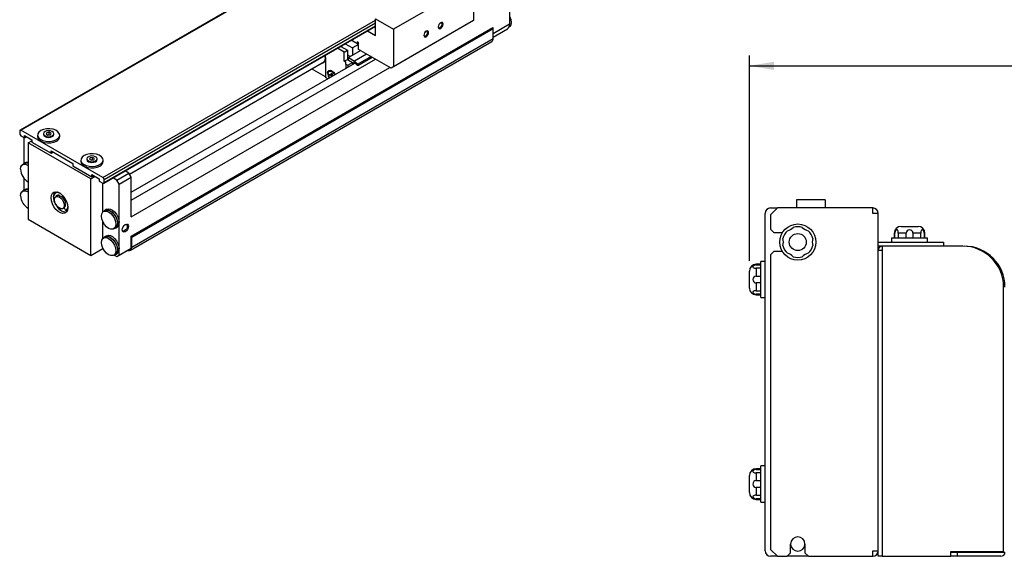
# Model space of a CAD drawing. Extents: x 11 to 421, y 5 to 275.
# Tile 3 of 7: x 113 to 209, y 153 to 206. Entities that reach past the tile are written whole.
import ezdxf
from ezdxf.enums import TextEntityAlignment as Align

# ---------------------------------------------------------------- set-up
doc = ezdxf.new("R2010")
doc.units = 0
doc.layers.get('0').update_dxf_attribs({"linetype": 'CONTINUOUS'})
doc.dimstyles.new('SLDDIMSTYLE0', dxfattribs={"dimtxt": 2.116667, "dimasz": 2.4, "dimexe": 0, "dimexo": 0.0625, "dimgap": 0.529167, "dimtad": 0, "dimlfac": 1.5, "dimrnd": 1e-09, "dimzin": 12, "dimsah": 1, "dimcen": 0.09, "dimazin": 3, "dimtfac": 1, "dimtofl": 0, "dimtmove": 0, "dimatfit": 3})

# ---------------------------------------------------------------- blocks, each defined once
blk = doc.blocks.new('_D')
at = {"color": 7, "linetype": 'CONTINUOUS'}
for p, q in [((183.962, 181.961), (183.962, 202.026)), ((383.229, 173.394), (383.229, 202.026)), ((183.962, 201.026), (282.514, 201.026)), ((383.229, 201.026), (284.678, 201.026))]:
    blk.add_line(p, q, dxfattribs=at)
for points in [[(183.962, 201.026), (186.362, 200.626), (186.362, 201.426)], [(383.229, 201.026), (380.829, 201.426), (380.829, 200.626)]]:
    blk.add_solid(points, dxfattribs=at)
at = {"color": 7, "linetype": 'CONTINUOUS', "width": 0.7}
blk.add_text('L', height=2.117, dxfattribs=at).set_placement((282.943, 199.344, 21.338), align=Align.BOTTOM_LEFT)

msp = doc.modelspace()

# ---------------------------------------------------------------- linework, layer by layer
at = {"color": 7, "linetype": 'CONTINUOUS'}
for p, q in [((151.752, 217.3226), (112.6254, 194.7354)), ((112.7087, 194.7271), (151.8353, 217.3144)), ((160.5091, 210.2657), (160.5091, 205.0943)), ((156.9736, 209.1232), (149.1483, 204.6057)), ((156.9736, 209.1232), (156.9736, 205.4488)), ((147.3805, 203.9932), (147.3805, 205.6262)), ((147.3805, 205.6262), (149.1483, 204.6057)), ((156.7379, 205.3126), (148.9126, 200.7952)), ((156.9736, 205.4488), (149.1483, 200.9313)), ((156.9736, 205.4488), (156.7379, 205.3126)), ((120.8059, 189.5482), (147.3805, 204.8894)), ((123.5039, 184.3577), (158.8592, 204.7679)), ((123.551, 184.276), (158.9064, 204.6862)), ((146.6043, 204.4413), (147.3805, 203.9932)), ((149.1483, 204.6057), (149.1483, 200.9313)), ((158.9064, 204.6862), (158.8592, 204.7679)), ((158.9064, 203.7064), (158.9064, 204.6862)), ((158.9064, 203.8308), (160.302, 204.6365)), ((123.4129, 182.9909), (158.7683, 203.4011)), ((123.551, 183.2962), (158.9064, 203.7064)), ((145.7306, 203.122), (145.0248, 203.5295)), ((145.7306, 203.3126), (145.601, 203.3874)), ((145.601, 203.3874), (145.7306, 203.1629)), ((145.7306, 203.1629), (145.7306, 203.3126)), ((144.34, 202.3737), (143.6813, 202.7539)), ((143.9877, 202.9308), (144.6464, 202.5505)), ((144.34, 202.3737), (144.6464, 202.5505)), ((144.34, 201.4755), (144.34, 202.3737)), ((144.4356, 203.1893), (145.1413, 202.7819)), ((144.6464, 202.5505), (144.6464, 201.6523)), ((145.9428, 202.5096), (144.7642, 201.8293)), ((145.7306, 203.122), (145.1413, 202.7819)), ((145.1413, 202.7819), (145.1413, 202.047)), ((145.7306, 202.6321), (145.7306, 203.122)), ((148.9126, 200.7952), (145.7306, 202.6321)), ((123.3207, 190.4452), (142.4073, 201.4637)), ((123.5039, 188.6715), (145.3682, 201.2935)), ((142.5015, 201.7203), (142.5015, 199.8694)), ((144.34, 201.4755), (144.6464, 201.6523)), ((144.5049, 201.3802), (144.34, 201.4755)), ((144.5049, 201.1897), (144.5049, 201.3802)), ((144.6699, 202.0741), (144.6464, 202.0883)), ((144.6464, 201.6523), (144.7642, 201.5843)), ((144.9292, 201.9245), (144.6699, 202.0741)), ((144.6841, 201.0863), (145.1555, 201.3584)), ((144.7642, 201.5843), (144.7642, 201.8293)), ((144.7642, 201.8293), (145.3393, 201.4973)), ((144.7642, 201.5843), (145.1555, 201.3584)), ((145.1555, 201.3584), (145.1555, 201.3312)), ((145.2474, 201.2782), (145.1555, 201.3312)), ((145.1555, 201.3312), (145.1555, 201.1707)), ((145.4242, 201.2612), (145.2474, 201.3632)), ((145.2474, 201.3632), (145.2474, 201.2782)), ((145.3211, 201.3207), (145.2474, 201.2782)), ((146.5179, 202.1776), (145.3393, 201.4973)), ((145.3393, 201.4973), (145.6599, 201.1761)), ((145.6561, 201.0637), (147.0518, 201.8694)), ((146.9563, 201.9245), (145.6599, 201.1761)), ((142.5015, 199.9511), (141.1443, 200.7346)), ((142.935, 200.5339), (142.8643, 200.493)), ((144.5049, 201.1897), (144.5049, 200.7951)), ((144.5049, 201.1897), (144.6841, 201.0863)), ((144.6841, 201.0863), (144.6841, 200.8985)), ((145.6245, 201.0604), (145.4242, 201.2612)), ((149.1483, 200.9313), (148.9126, 200.7952)), ((142.7015, 199.754), (142.5015, 199.8694)), ((142.9257, 200.2097), (143.079, 200.1212)), ((142.9257, 200.128), (142.9257, 200.2097)), ((142.9965, 200.1689), (142.9257, 200.128)), ((143.079, 200.0396), (142.9257, 200.128)), ((143.1497, 200.0804), (142.9965, 200.1689)), ((142.9965, 200.1689), (142.9965, 200.1689)), ((143.079, 200.2982), (143.1497, 200.2573)), ((143.079, 200.1212), (143.079, 200.2982)), ((143.1497, 200.1621), (143.079, 200.1212)), ((143.1497, 200.0804), (143.079, 200.0396)), ((143.079, 199.9719), (143.079, 200.0396)), ((143.1497, 200.2573), (143.1497, 200.0804)), ((143.1497, 200.0804), (143.2083, 200.0466)), ((143.1497, 200.0127), (143.1497, 200.0804)), ((112.5909, 194.6591), (112.5909, 194.3869)), ((120.7226, 190.1008), (112.7087, 194.7271)), ((112.7087, 194.1827), (113.0623, 193.9786)), ((112.9916, 194.0195), (112.9916, 191.4407)), ((113.0623, 194.1964), (113.7694, 193.7882)), ((113.0623, 193.9786), (113.0623, 194.1964)), ((113.0623, 193.9786), (113.2509, 194.0875)), ((113.4158, 193.5024), (113.7694, 193.7065)), ((113.7694, 193.7882), (113.7694, 193.5704)), ((114.336, 194.2509), (114.336, 194.1148)), ((114.9193, 194.387), (114.9193, 194.3053)), ((115.2465, 194.4868), (115.1832, 194.3505)), ((115.1832, 194.3505), (115.356, 194.2507)), ((115.4825, 194.5233), (115.2465, 194.4868)), ((115.2465, 194.3139), (115.2465, 194.4868)), ((115.4825, 194.2783), (115.345, 194.257)), ((115.356, 194.2507), (115.5921, 194.2872)), ((115.6554, 194.4235), (115.4825, 194.5233)), ((115.4825, 194.2783), (115.4825, 194.5233)), ((115.4935, 194.272), (115.4825, 194.2783)), ((115.5921, 194.2872), (115.6554, 194.4235)), ((115.9193, 194.3053), (115.9193, 194.387)), ((116.5026, 194.1148), (116.5026, 194.2509)), ((119.5441, 189.9646), (113.4158, 193.5024)), ((113.4158, 193.5024), (113.4158, 186.0174)), ((113.7694, 193.5704), (115.655, 192.4819)), ((115.655, 192.6996), (117.7763, 191.475)), ((115.655, 192.4819), (115.655, 192.6996)), ((115.655, 192.4819), (115.8436, 192.5908)), ((118.5786, 191.8017), (118.5786, 191.6656)), ((119.1619, 191.9378), (119.1619, 191.8561)), ((119.4891, 192.0375), (119.4258, 191.9012)), ((119.4258, 191.9012), (119.5987, 191.8015)), ((119.7252, 192.074), (119.4891, 192.0375)), ((119.4891, 191.8647), (119.4891, 192.0375)), ((119.7252, 191.8291), (119.5877, 191.8078)), ((119.5987, 191.8015), (119.8348, 191.838)), ((119.898, 191.9743), (119.7252, 192.074)), ((119.7252, 191.8291), (119.7252, 192.074)), ((119.7362, 191.8227), (119.7252, 191.8291)), ((119.8348, 191.838), (119.898, 191.9743)), ((120.1619, 191.8561), (120.1619, 191.9378)), ((120.7453, 191.6656), (120.7453, 191.8017)), ((113.042, 191.4551), (112.8771, 191.3599)), ((113.1987, 191.5648), (113.0337, 191.4696)), ((117.7763, 191.475), (117.7763, 191.2573)), ((117.7763, 191.2573), (119.6619, 190.1687)), ((123.2682, 190.5361), (122.8927, 190.7529)), ((112.9916, 190.0514), (112.9916, 188.855)), ((119.5441, 189.9646), (119.9684, 190.2096)), ((119.5441, 182.4797), (119.5441, 189.9646)), ((119.6619, 190.3865), (120.369, 189.9783)), ((119.6619, 190.1687), (119.6619, 190.3865)), ((119.6619, 190.1687), (119.8505, 190.2776)), ((120.369, 189.9783), (120.369, 189.7605)), ((120.369, 189.7605), (120.7226, 189.5564)), ((120.8404, 189.6245), (120.8404, 189.8967)), ((122.0897, 189.8558), (121.7142, 190.0725)), ((122.0897, 189.8558), (123.2682, 190.5361)), ((122.3254, 189.4475), (122.0897, 189.8558)), ((122.3254, 189.4475), (123.5039, 190.1279)), ((123.5039, 190.1279), (123.2682, 190.5361)), ((123.5039, 186.2629), (123.5039, 190.1279)), ((113.042, 188.8694), (112.8771, 188.7742)), ((113.1987, 188.9791), (113.0337, 188.8838)), ((120.7226, 186.7298), (120.7226, 189.5564)), ((122.3254, 185.7187), (122.3254, 189.4475)), ((115.893, 188.1912), (115.8907, 188.2631)), ((116.2157, 188.6529), (116.0978, 188.5849)), ((116.1218, 188.2313), (116.2397, 188.2993)), ((116.3823, 188.3643), (116.1466, 188.2282)), ((116.3823, 188.3643), (116.4159, 188.3801)), ((116.4701, 188.325), (116.4758, 188.3151)), ((116.7198, 188.1742), (116.7255, 188.1775)), ((116.7198, 188.1742), (116.7255, 188.1775)), ((188.5625, 187.9274), (188.5625, 187.1274)), ((191.3625, 187.9274), (188.5625, 187.9274)), ((191.3625, 187.9274), (191.3625, 187.1274)), ((116.8133, 187.0735), (116.9311, 187.1415)), ((116.9311, 187.1415), (117.045, 186.9443)), ((117.0589, 187.6002), (117.0531, 187.5969)), ((117.145, 186.8865), (117.2629, 186.9546)), ((117.1503, 186.8903), (117.2681, 186.9583)), ((117.2629, 186.9546), (117.2681, 186.9583)), ((117.2681, 186.9583), (117.2838, 186.9728)), ((120.9616, 186.8832), (120.7967, 186.788)), ((121.1183, 186.9929), (120.9533, 186.8977)), ((186.6958, 187.1274), (186.0292, 186.4607)), ((186.0292, 187.1274), (186.6958, 187.1274)), ((196.0292, 187.1274), (186.6958, 187.1274)), ((196.0292, 186.5941), (196.0292, 187.1274)), ((113.4158, 186.0174), (119.5441, 182.4797)), ((185.4958, 153.5941), (185.4958, 186.5941)), ((186.0292, 186.4607), (186.0292, 185.0607)), ((196.5625, 186.5941), (196.0292, 186.5941)), ((196.5625, 153.5941), (196.5625, 186.5941)), ((120.7226, 184.1441), (120.7226, 185.796)), ((121.7799, 185.0848), (121.9449, 185.18)), ((121.9532, 185.1656), (122.1182, 185.2608)), ((122.3254, 183.133), (122.3254, 185.7187)), ((186.0292, 185.0607), (186.3625, 184.7274)), ((198.7958, 185.3274), (200.4625, 185.3274)), ((120.9616, 184.2975), (120.7967, 184.2023)), ((121.1183, 184.4072), (120.9533, 184.312)), ((123.5039, 183.1873), (123.5039, 184.3577)), ((123.551, 184.276), (123.5039, 184.3577)), ((123.551, 183.2962), (123.551, 184.276)), ((186.3625, 184.7274), (187.1958, 184.7274)), ((197.8625, 184.1941), (197.8625, 183.7941)), ((197.8625, 184.1941), (201.3958, 184.1941)), ((198.1292, 184.6607), (198.1292, 184.1941)), ((198.1956, 184.1941), (198.1956, 184.6607)), ((199.2948, 184.6607), (198.53, 184.6607)), ((198.53, 184.6607), (198.53, 184.1941)), ((199.2948, 184.1941), (199.2948, 184.6607)), ((199.9635, 184.6607), (199.9635, 184.1941)), ((200.7284, 184.6607), (199.9635, 184.6607)), ((200.7284, 184.1941), (200.7284, 184.6607)), ((201.0627, 184.6607), (201.0627, 184.1941)), ((201.1292, 184.1941), (201.1292, 184.6607)), ((201.3958, 183.7941), (201.3958, 184.1941)), ((119.5441, 182.4797), (120.7226, 183.16)), ((120.7226, 183.16), (120.7226, 183.2103)), ((120.7226, 183.16), (120.7564, 183.1405)), ((122.0897, 182.3708), (123.2682, 183.0512)), ((122.3254, 182.5069), (123.5039, 183.1873)), ((122.3254, 182.5069), (122.3254, 183.133)), ((123.2682, 183.0512), (123.5039, 183.1873)), ((196.5625, 183.7941), (202.9625, 183.7941)), ((196.9625, 183.3941), (196.5625, 183.3941)), ((196.5625, 182.9941), (196.9625, 182.9941)), ((204.8292, 183.3941), (196.9625, 183.3941)), ((196.9625, 183.3941), (196.9625, 182.9941)), ((196.9625, 182.9941), (196.9625, 153.0607)), ((202.9625, 183.7941), (202.9625, 183.3941)), ((121.7799, 182.499), (121.9449, 182.5943)), ((121.8237, 182.5243), (122.0897, 182.3708)), ((121.9532, 182.5799), (122.1182, 182.6751)), ((122.0897, 182.3708), (122.3254, 182.5069)), ((186.3625, 182.8607), (186.0292, 182.5274)), ((186.0292, 182.5274), (186.0292, 153.7274)), ((187.1958, 182.8607), (186.3625, 182.8607)), ((185.0958, 181.6274), (184.6292, 181.6274)), ((184.6292, 181.5609), (185.0958, 181.5609)), ((184.6292, 181.2266), (184.6292, 180.4617)), ((185.0958, 181.2266), (184.6292, 181.2266)), ((185.4958, 181.8941), (185.0958, 181.8941)), ((185.0958, 180.1274), (185.0958, 181.8941)), ((183.9625, 180.1274), (183.9625, 180.9607)), ((183.9625, 179.2941), (183.9625, 180.1274)), ((184.6292, 180.4617), (185.0958, 180.4617)), ((185.0958, 178.3607), (185.0958, 180.1274)), ((185.0958, 179.7931), (184.6292, 179.7931)), ((184.6292, 179.7931), (184.6292, 179.0282)), ((208.8292, 153.5274), (208.8292, 179.3941)), ((184.6292, 179.0282), (185.0958, 179.0282)), ((185.0958, 178.6939), (184.6292, 178.6939)), ((184.6292, 178.6274), (185.0958, 178.6274)), ((185.0958, 178.3607), (185.4958, 178.3607)), ((185.4958, 161.8941), (185.0958, 161.8941)), ((185.0958, 160.1274), (185.0958, 161.8941)), ((183.9625, 160.1274), (183.9625, 160.9607)), ((185.0958, 161.6274), (184.6292, 161.6274)), ((184.6292, 161.5609), (185.0958, 161.5609)), ((184.6292, 161.2266), (184.6292, 160.4617)), ((185.0958, 161.2266), (184.6292, 161.2266)), ((183.9625, 159.2941), (183.9625, 160.1274)), ((184.6292, 160.4617), (185.0958, 160.4617)), ((185.0958, 158.3607), (185.0958, 160.1274)), ((184.6292, 159.7931), (184.6292, 159.0282)), ((185.0958, 159.7931), (184.6292, 159.7931)), ((184.6292, 159.0282), (185.0958, 159.0282)), ((185.0958, 158.6939), (184.6292, 158.6939)), ((184.6292, 158.6274), (185.0958, 158.6274)), ((185.0958, 158.3607), (185.4958, 158.3607)), ((187.9958, 153.3941), (187.9958, 154.2607)), ((189.3958, 154.2607), (189.3958, 153.3941)), ((186.0292, 153.7274), (186.6958, 153.0607)), ((187.6625, 153.0607), (187.9958, 153.3941)), ((189.3958, 153.3941), (189.7292, 153.0607)), ((196.0292, 153.0607), (196.0292, 153.5941)), ((196.0292, 153.5941), (196.5625, 153.5941)), ((196.5625, 153.0607), (196.5625, 153.5941)), ((203.6625, 153.5274), (208.8292, 153.5274)), ((203.6625, 153.0607), (203.6625, 153.5274)), ((203.6625, 153.4607), (204.3292, 153.4607)), ((204.3292, 153.4607), (208.9625, 153.4607)), ((204.3292, 153.0607), (204.3292, 153.4607)), ((208.5625, 153.4607), (208.5625, 153.5274)), ((186.6958, 153.0607), (186.0292, 153.0607)), ((186.6958, 153.0607), (187.6625, 153.0607)), ((189.7292, 153.0607), (187.6625, 153.0607)), ((189.7292, 153.0607), (196.0292, 153.0607)), ((196.9625, 153.0607), (196.5625, 153.0607)), ((196.9625, 153.0607), (203.6625, 153.0607)), ((204.3292, 153.0607), (203.6625, 153.0607)), ((208.5625, 153.0607), (204.3292, 153.0607))]:
    msp.add_line(p, q, dxfattribs=at)
at = {"color": 8, "linetype": 'CONTINUOUS'}
for p, q in [((120.7226, 190.1008), (147.3805, 205.4901)), ((120.8404, 189.8967), (147.3805, 205.2179)), ((120.8404, 189.6245), (147.3805, 204.9457)), ((160.5091, 205.0943), (158.9064, 204.1691)), ((123.5039, 187.8959), (147.3806, 201.6796)), ((144.6699, 202.0741), (144.6464, 202.0605)), ((123.5039, 186.2629), (148.7949, 200.8631)), ((198.1956, 184.6607), (198.1292, 184.6607)), ((201.1292, 184.6607), (201.0627, 184.6607)), ((184.6292, 181.6274), (184.6292, 181.5609)), ((184.6292, 178.6939), (184.6292, 178.6274)), ((184.6292, 161.6274), (184.6292, 161.5609)), ((184.6292, 158.6939), (184.6292, 158.6274))]:
    msp.add_line(p, q, dxfattribs=at)
at = {"color": 7, "linetype": 'CONTINUOUS', "flags": 128}
for points in [[(154.0038, 205.0952), (153.9858, 205.189), (153.9347, 205.2478), (153.8582, 205.2627), (153.768, 205.2313), (153.6778, 205.1585), (153.6014, 205.0554), (153.5503, 204.9376), (153.5323, 204.8231), (153.5503, 204.7293), (153.6014, 204.6705), (153.6778, 204.6556), (153.768, 204.687), (153.8582, 204.7597), (153.9347, 204.8629), (153.9858, 204.9807), (154.0038, 205.0952)], [(153.9017, 205.0952), (153.8876, 205.1687), (153.8476, 205.2148), (153.7877, 205.2264), (153.7409, 205.2139)], [(160.5091, 205.8693), (160.5295, 205.8266), (160.6283, 205.5458), (160.6623, 205.278), (160.6283, 205.0495), (160.5295, 204.8827), (160.4586, 204.8278)], [(152.5895, 204.2788), (152.5716, 204.3726), (152.5205, 204.4314), (152.444, 204.4463), (152.3538, 204.4149), (152.2636, 204.3421), (152.1872, 204.239), (152.1361, 204.1212), (152.1181, 204.0067), (152.1361, 203.9129), (152.1872, 203.8541), (152.2636, 203.8392), (152.3538, 203.8705), (152.444, 203.9433), (152.5205, 204.0465), (152.5716, 204.1643), (152.5895, 204.2788)], [(152.1197, 204.0388), (152.1322, 203.9921), (152.1722, 203.946), (152.2321, 203.9344), (152.3028, 203.9589), (152.3735, 204.016), (152.4334, 204.0968), (152.4734, 204.1891), (152.4875, 204.2788)], [(152.4875, 204.2788), (152.4734, 204.3523), (152.4334, 204.3984), (152.3735, 204.41), (152.3267, 204.3975)], [(153.5339, 204.8552), (153.5464, 204.8085), (153.5864, 204.7624), (153.6463, 204.7508), (153.717, 204.7753), (153.7877, 204.8324), (153.8476, 204.9132), (153.8876, 205.0055), (153.9017, 205.0952)], [(144.1116, 202.8592), (144.092, 202.9555), (144.0874, 202.9883)], [(142.0871, 201.2788), (142.1688, 201.2882), (142.3268, 201.3668), (142.4358, 201.5191), (142.4866, 201.732), (142.4816, 201.9395)], [(142.4586, 202.048), (142.4714, 201.9923), (142.5015, 201.7203)], [(142.7018, 200.2981), (142.7332, 200.4623), (142.8226, 200.5652), (142.9565, 200.5912), (143.1143, 200.5363), (143.2722, 200.4089), (143.406, 200.2284), (143.4338, 200.1768)], [(142.7608, 200.2641), (142.7877, 200.4048), (142.8643, 200.493), (142.979, 200.5153), (143.1143, 200.4683), (143.2496, 200.3591), (143.3643, 200.2044), (143.3919, 200.1526)], [(142.7731, 200.364), (142.8039, 200.5031), (142.8602, 200.5819)], [(142.935, 200.5339), (143.0497, 200.5561), (143.0924, 200.5483)], [(145.6599, 201.1761), (145.67, 201.1528), (145.6759, 201.1294), (145.6775, 201.1075), (145.6744, 201.0885), (145.6671, 201.0735), (145.6558, 201.0635), (145.6413, 201.059), (145.6245, 201.0604)], [(114.6533, 194.6931), (114.4615, 194.5431), (114.3548, 194.3672), (114.3428, 194.1809), (114.4263, 194.0008), (114.5982, 193.843), (114.8429, 193.7214), (115.1389, 193.6468), (115.4598, 193.6259), (115.7771, 193.6606), (116.0626, 193.7477), (116.2909, 193.8795), (116.4418, 194.0443), (116.5019, 194.2275), (116.4657, 194.4128), (116.3366, 194.5836), (116.1259, 194.7249), (115.8525, 194.8241), (115.5406, 194.8724), (115.2179, 194.8654), (114.9131, 194.8038), (114.6533, 194.6931)], [(115.0657, 194.5911), (114.9574, 194.4974), (114.9193, 194.387), (114.9574, 194.2765), (115.0657, 194.1829), (115.2279, 194.1203), (115.4193, 194.0983), (115.6106, 194.1203), (115.7728, 194.1829), (115.8812, 194.2765), (115.9193, 194.387), (115.8812, 194.4974), (115.7728, 194.5911), (115.6106, 194.6537), (115.4193, 194.6756), (115.2279, 194.6537), (115.0657, 194.5911)], [(114.336, 194.1148), (114.3729, 193.9529), (114.502, 193.7821), (114.7126, 193.6408), (114.9861, 193.5416), (115.298, 193.4933), (115.6207, 193.5003), (115.9255, 193.5619), (116.1853, 193.6726)], [(114.9193, 194.3053), (114.9574, 194.1949), (115.0657, 194.1012), (115.2279, 194.0387), (115.4193, 194.0167), (115.6106, 194.0387), (115.7728, 194.1012), (115.8812, 194.1949), (115.9193, 194.3053), (115.9193, 194.3053)], [(118.5786, 191.6656), (118.6155, 191.5037), (118.7446, 191.3328), (118.9553, 191.1915), (119.2287, 191.0924), (119.5406, 191.0441), (119.8633, 191.0511), (120.1681, 191.1127), (120.428, 191.2234)], [(118.8959, 192.2439), (118.7041, 192.0939), (118.5975, 191.9179), (118.5854, 191.7316), (118.669, 191.5516), (118.8408, 191.3937), (119.0856, 191.2721), (119.3815, 191.1976), (119.7024, 191.1767), (120.0197, 191.2114), (120.3052, 191.2985), (120.5336, 191.4303), (120.6845, 191.5951), (120.7445, 191.7783), (120.7084, 191.9635), (120.5792, 192.1344), (120.3686, 192.2757), (120.0951, 192.3749), (119.7832, 192.4231), (119.4605, 192.4162), (119.1557, 192.3546), (118.8959, 192.2439)], [(119.3084, 192.1419), (119.2, 192.0482), (119.1619, 191.9378), (119.2, 191.8273), (119.3084, 191.7337), (119.4706, 191.6711), (119.6619, 191.6491), (119.8533, 191.6711), (120.0155, 191.7337), (120.1239, 191.8273), (120.1619, 191.9378), (120.1239, 192.0482), (120.0155, 192.1419), (119.8533, 192.2044), (119.6619, 192.2264), (119.4706, 192.2044), (119.3084, 192.1419)], [(119.1619, 191.8561), (119.2, 191.7456), (119.3084, 191.652), (119.4706, 191.5894), (119.6619, 191.5675), (119.8533, 191.5894), (120.0155, 191.652), (120.1239, 191.7456), (120.1619, 191.8561), (120.1619, 191.8561)], [(112.6734, 190.9097), (112.7074, 191.1381), (112.8062, 191.305), (112.96, 191.3938), (113.1538, 191.3959), (113.3687, 191.3112), (113.4158, 191.2821)], [(113.1987, 191.5648), (113.2578, 191.5917), (113.4158, 191.6104)], [(112.6734, 188.3239), (112.7074, 188.5524), (112.8062, 188.7192), (112.96, 188.8081), (113.1538, 188.8102), (113.3687, 188.7255), (113.4158, 188.6964)], [(113.1987, 188.9791), (113.2578, 189.006), (113.4158, 189.0247)], [(115.655, 188.1271), (115.6884, 188.3762), (115.786, 188.5665), (115.9397, 188.6826), (116.1373, 188.7152), (116.3625, 188.6615), (116.5974, 188.526), (116.8227, 188.3195), (117.0202, 188.0589), (117.1739, 187.7652), (117.2715, 187.4623), (117.3049, 187.1746), (117.2715, 186.9255), (117.1739, 186.7351), (117.0202, 186.619), (116.8227, 186.5864), (116.5974, 186.6401), (116.3625, 186.7757), (116.1373, 186.9821), (115.9397, 187.2427), (115.786, 187.5364), (115.6884, 187.8394), (115.655, 188.1271)], [(116.5413, 188.5654), (116.4924, 188.5871), (116.2909, 188.6316), (116.1167, 188.595), (115.9853, 188.4804), (115.9083, 188.2982), (115.8927, 188.0644), (115.9398, 187.7998), (116.0453, 187.5281)], [(116.0085, 187.923), (116.0404, 188.1012), (116.1316, 188.2187), (116.2698, 188.2594), (116.4365, 188.218), (116.609, 188.0999), (116.764, 187.9212), (116.8807, 187.706), (116.9433, 187.4833), (116.9433, 187.2833), (116.8807, 187.1329), (116.764, 187.0524), (116.609, 187.0528), (116.4365, 187.1339), (116.2698, 187.2848), (116.1316, 187.4852), (116.0404, 187.7079), (116.0085, 187.923)], [(116.2948, 188.686), (116.2345, 188.663), (116.2157, 188.6529)], [(116.0453, 187.5281), (116.0558, 187.5099), (116.0682, 187.4933), (116.082, 187.4791), (116.0967, 187.4679), (116.1115, 187.4602), (116.1258, 187.4564), (116.1391, 187.4565), (116.1465, 187.4586)], [(117.045, 186.9443), (117.0566, 186.9268), (117.0698, 186.9114), (117.0841, 186.8987), (117.0989, 186.8893), (117.1136, 186.8836), (117.1274, 186.8818), (117.1398, 186.8841), (117.1503, 186.8903)], [(117.1503, 186.8903), (117.2558, 187.0401), (117.3026, 187.2465)], [(120.8707, 186.8308), (121.0124, 186.9245), (121.1949, 186.9409), (121.4004, 186.8764), (121.6106, 186.7369), (121.8068, 186.5347), (121.9716, 186.2878), (122.0903, 186.0181), (122.1525, 185.7497), (122.1525, 185.5063), (122.0903, 185.3096), (121.9716, 185.177), (121.854, 185.1275)], [(120.9616, 186.8832), (121.0446, 186.9171), (121.2384, 186.9193), (121.4533, 186.8346), (121.6681, 186.6712), (121.862, 186.4453), (122.0158, 186.1788), (122.1146, 185.898), (122.1486, 185.6302), (122.1146, 185.4017), (122.0158, 185.2349), (121.9449, 185.18)], [(121.1183, 186.9929), (121.2647, 187.0381), (121.4609, 187.0138), (121.6711, 186.9106), (121.8766, 186.7378), (122.0591, 186.5108), (122.2025, 186.2496), (122.294, 185.9775), (122.3254, 185.7187)], [(120.593, 186.3378), (120.627, 186.5662), (120.7257, 186.7331), (120.8796, 186.8219), (121.0734, 186.824), (121.2883, 186.7393), (121.5031, 186.576), (121.697, 186.35), (121.8508, 186.0836), (121.9496, 185.8027), (121.9836, 185.535), (121.9496, 185.3065), (121.8508, 185.1397), (121.697, 185.0509), (121.5031, 185.0487), (121.2883, 185.1334), (121.0734, 185.2968), (120.8796, 185.5227), (120.7257, 185.7892), (120.627, 186.07), (120.593, 186.3378)], [(122.6082, 184.9838), (122.6315, 185.1326), (122.698, 185.2858), (122.7974, 185.4198), (122.9146, 185.5145), (123.0319, 185.5552), (123.1313, 185.5359), (123.1977, 185.4595), (123.221, 185.3375), (123.1977, 185.1887), (123.1313, 185.0355), (123.0319, 184.9014), (122.9146, 184.8068), (122.7974, 184.766), (122.698, 184.7854), (122.6315, 184.8618), (122.6082, 184.9838)], [(122.8844, 185.4953), (122.9525, 185.5145), (123.0333, 185.4988), (123.0873, 185.4366), (123.1062, 185.3375), (123.0873, 185.2165), (123.0333, 185.0921), (122.9525, 184.9831), (122.8572, 184.9062), (122.7619, 184.8731), (122.6811, 184.8888), (122.6272, 184.9509), (122.6097, 185.0195)], [(198.53, 184.6607), (198.5256, 184.7685), (198.5114, 184.8644), (198.4853, 184.9364), (198.4459, 184.9787), (198.3928, 184.9886), (198.3299, 184.9623), (198.269, 184.9009), (198.2229, 184.814), (198.1985, 184.7116), (198.1956, 184.6607)], [(201.0627, 184.6607), (201.0495, 184.7685), (201.0124, 184.8644), (200.9591, 184.9364), (200.8995, 184.9787), (200.8412, 184.9886), (200.7918, 184.9623), (200.7573, 184.9009), (200.7377, 184.814), (200.7293, 184.7116), (200.7284, 184.6607)], [(120.593, 183.7521), (120.627, 183.9805), (120.7257, 184.1474), (120.8796, 184.2362), (121.0734, 184.2383), (121.2883, 184.1536), (121.5031, 183.9903), (121.697, 183.7643), (121.8508, 183.4979), (121.9496, 183.217), (121.9836, 182.9493), (121.9496, 182.7208), (121.8508, 182.554), (121.697, 182.4651), (121.5031, 182.463), (121.2883, 182.5477), (121.0734, 182.7111), (120.8796, 182.937), (120.7257, 183.2034), (120.627, 183.4843), (120.593, 183.7521)], [(120.8707, 184.245), (121.0124, 184.3388), (121.1949, 184.3551), (121.4004, 184.2907), (121.6106, 184.1511), (121.8068, 183.949), (121.9716, 183.7021), (122.0903, 183.4324), (122.1525, 183.164), (122.1525, 182.9206), (122.0903, 182.7238), (121.9716, 182.5913), (121.854, 182.5418)], [(120.9616, 184.2975), (121.0446, 184.3314), (121.2384, 184.3336), (121.4533, 184.2488), (121.6681, 184.0855), (121.862, 183.8596), (122.0158, 183.5931), (122.1146, 183.3123), (122.1486, 183.0445), (122.1146, 182.816), (122.0158, 182.6492), (121.9449, 182.5943)], [(121.1183, 184.4072), (121.2647, 184.4524), (121.4609, 184.4281), (121.6711, 184.3249), (121.8766, 184.1521), (122.0591, 183.925), (122.2025, 183.6639), (122.294, 183.3918), (122.3254, 183.133)], [(123.1566, 182.9868), (123.1716, 182.9813), (123.26, 182.9612), (123.3415, 182.9645), (123.4129, 182.9909), (123.4716, 183.0396), (123.5151, 183.1086), (123.542, 183.1952), (123.551, 183.2962)], [(184.6292, 181.5609), (184.5214, 181.5478), (184.4256, 181.5107), (184.3535, 181.4574), (184.3112, 181.3978), (184.3013, 181.3395), (184.3276, 181.29), (184.3891, 181.2556), (184.4759, 181.236), (184.5783, 181.2275), (184.6292, 181.2266)], [(184.6292, 179.0282), (184.5214, 179.0239), (184.4256, 179.0097), (184.3535, 178.9836), (184.3112, 178.9442), (184.3013, 178.8911), (184.3276, 178.8282), (184.3891, 178.7672), (184.4759, 178.7212), (184.5783, 178.6968), (184.6292, 178.6939)], [(184.6292, 161.5609), (184.5214, 161.5478), (184.4256, 161.5107), (184.3535, 161.4574), (184.3112, 161.3978), (184.3013, 161.3395), (184.3276, 161.29), (184.3891, 161.2556), (184.4759, 161.236), (184.5783, 161.2275), (184.6292, 161.2266)], [(184.6292, 159.0282), (184.5214, 159.0239), (184.4256, 159.0097), (184.3535, 158.9836), (184.3112, 158.9442), (184.3013, 158.8911), (184.3276, 158.8282), (184.3891, 158.7672), (184.4759, 158.7212), (184.5783, 158.6968), (184.6292, 158.6939)]]:
    msp.add_lwpolyline(points, dxfattribs=at)
at = {"color": 7, "linetype": 'CONTINUOUS'}
for radius in [1.7667, 0.8333]:
    msp.add_circle((188.6958, 183.7941), radius, dxfattribs=at)
for centre, radius, start, end in [((160.0334, 205.0338), 0.4795, 304.056351, 7.25583), ((158.5797, 203.6703), 0.3287, 305.013333, 6.298848), ((143.5918, 200.3403), 0.891, 182.712802, 214.029193), ((143.5252, 200.3006), 0.7653, 182.732453, 214.611151), ((112.6627, 194.6707), 0.0728, 50.796715, 189.214037), ((112.8467, 194.3985), 0.2561, 182.605478, 237.394522), ((115.9736, 194.1595), 0.5309, 293.505504, 355.174356), ((120.2162, 191.7102), 0.5309, 293.505504, 355.174356), ((114.1241, 190.9466), 1.4512, 181.459016, 240.7861), ((113.2364, 191.1077), 0.4103, 64.061776, 134.039979), ((113.2371, 191.0657), 0.4355, 65.769134, 116.601603), ((120.5846, 189.885), 0.2561, 2.605478, 57.394522), ((113.2364, 188.522), 0.4103, 64.061776, 134.039979), ((113.2371, 188.48), 0.4355, 65.769134, 116.601603), ((120.7686, 189.6128), 0.0728, 230.796715, 9.214037), ((114.1241, 188.3609), 1.4512, 181.459016, 240.7861), ((116.5248, 188.313), 0.636, 141.566487, 184.502037), ((116.1822, 188.2043), 0.0661, 155.95756, 177.659099), ((116.3634, 188.1248), 0.264, 83.783985, 156.226767), ((116.2984, 188.2729), 0.0643, 155.771597, 174.741103), ((116.5073, 188.1749), 0.2951, 136.043314, 155.06554), ((116.3667, 188.2755), 0.1146, 25.598985, 77.237987), ((116.2943, 187.7189), 0.6232, 46.936978, 73.068399), ((116.746, 188.1116), 0.069, 33.468549, 107.257225), ((115.8947, 187.3129), 1.2354, 17.368002, 42.631998), ((117.2333, 187.929), 1.2014, 203.183602, 266.935711), ((116.6652, 187.4568), 0.4125, 310.147302, 19.85497), ((117.012, 187.6509), 0.069, 312.753505, 26.529739), ((186.0292, 186.5941), 0.5333, 90, 180), ((196.0292, 186.5941), 0.5333, 0, 90), ((121.8383, 185.6633), 0.4902, 304.822341, 6.48984), ((187.4058, 186.0284), 1.1667, 283.347086, 316.652914), ((188.6958, 183.7941), 1.5, 72.878853, 107.121147), ((189.9858, 186.0284), 1.1667, 223.347086, 256.652914), ((198.7958, 184.6607), 0.6667, 90, 180), ((199.6292, 184.6593), 0.3343, 0.239692, 179.760308), ((200.4625, 184.6607), 0.6667, 0, 90), ((188.6958, 183.7941), 1.5, 132.878853, 167.121147), ((186.1158, 183.7941), 1.1667, 343.347086, 16.652914), ((188.6958, 183.7941), 1.5, 12.878853, 47.121147), ((191.2758, 183.7941), 1.1667, 163.347086, 196.652914), ((121.8383, 183.0775), 0.4902, 304.822341, 6.48984), ((188.6958, 183.7941), 1.5, 192.878853, 227.121147), ((188.6958, 183.7941), 1.5, 312.878853, 347.121147), ((196.9625, 182.9941), 0.4, 90, 180), ((204.8292, 179.3941), 4, 0, 90), ((204.9625, 179.3941), 4, 0, 90), ((187.4058, 181.5597), 1.1667, 43.347086, 76.652914), ((188.6958, 183.7941), 1.5, 252.878853, 287.121147), ((189.9858, 181.5597), 1.1667, 103.347086, 136.652914), ((184.6292, 180.9607), 0.6667, 90, 180), ((184.6306, 180.1274), 0.3343, 90.239692, 269.760308), ((184.6292, 179.2941), 0.6667, 180, 270), ((184.6292, 160.9607), 0.6667, 90, 180), ((184.6306, 160.1274), 0.3343, 90.239692, 269.760308), ((184.6292, 159.2941), 0.6667, 180, 270), ((188.6958, 154.2607), 0.7, 0, 180), ((188.6958, 154.2607), 0.7, 180, 0), ((186.0292, 153.5941), 0.5333, 180, 270), ((196.0292, 153.5941), 0.5333, 270, 0), ((208.5625, 153.4607), 0.4, 270, 0)]:
    msp.add_arc(centre, radius, start, end, dxfattribs=at)

# ---------------------------------------------------------------- dimensions: what is measured, and where the dimension line sits
dim = msp.add_linear_dim(base=(383.2292, 201.0255), p1=(183.9625, 180.9607), p2=(383.2292, 172.3941), text='L', dimstyle='SLDDIMSTYLE0', dxfattribs=at)
dim.commit()
dim.dimension.update_dxf_attribs({"geometry": '_D', "text_midpoint": (283.5958, 201.0255), "dimtype": 160})

doc.saveas('drawing.dxf')
